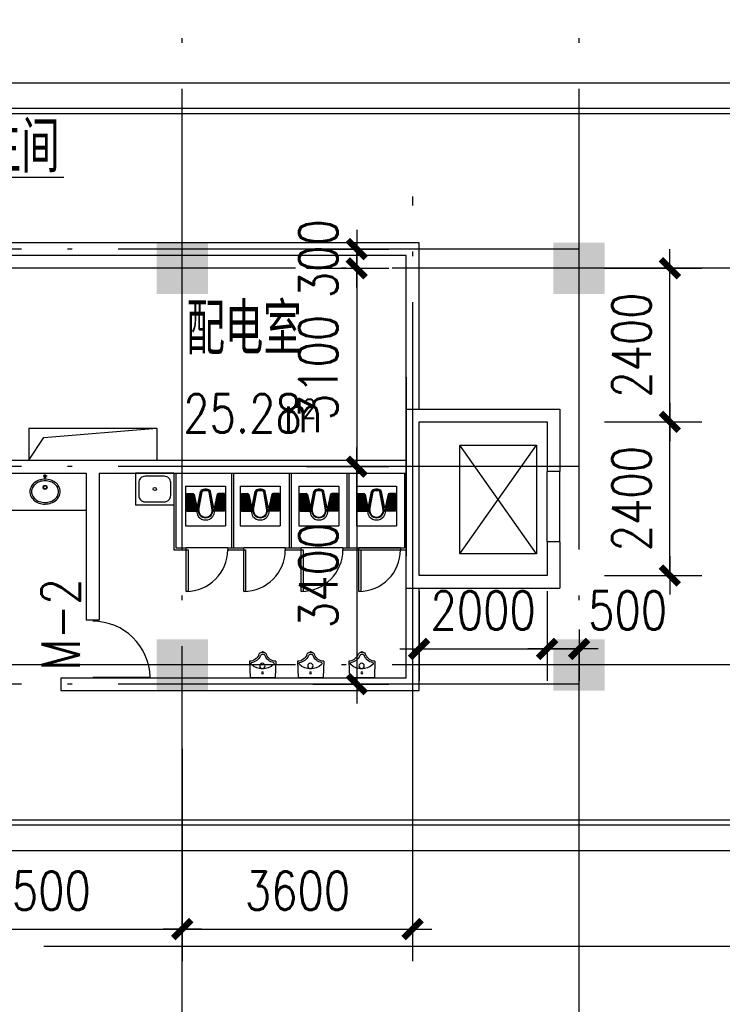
# Model space of a CAD drawing. Extents: x -7270 to 1708418, y -214047 to 255807.
# Tile 5 of 14: x 1524686 to 1535664, y 207739 to 223127. Entities that reach past the tile are written whole.
import ezdxf

# ---------------------------------------------------------------- set-up
doc = ezdxf.new("R2010")
doc.units = 0
doc.header["$LTSCALE"] = 3000
doc.header["$MEASUREMENT"] = 0
doc.linetypes.add('CENTER2', pattern=[28.575, 19.05, -3.175, 3.175, -3.175])
doc.linetypes.add('DOTE', pattern=[2.42, 2, -0.2, 0.02, -0.2])
doc.layers.get('0').update_dxf_attribs({"linetype": 'CONTINUOUS'})
doc.layers.get('DEFPOINTS').update_dxf_attribs({"linetype": 'CONTINUOUS'})
for name, color, linetype in [('5', 6, 'CONTINUOUS'), ('COLUMN', 7, 'CONTINUOUS'), ('DOTE', 12, 'CONTINUOUS'), ('LVTRY', 2, 'CONTINUOUS'), ('PUB_DIM', 3, 'CONTINUOUS'), ('PUB_TEXT', 7, 'CONTINUOUS'), ('SANI', 2, 'CONTINUOUS'), ('SITE', 6, 'CONTINUOUS'), ('WALL', 130, 'CONTINUOUS'), ('WINDOW', 2, 'CONTINUOUS'), ('中线层', 9, 'CENTER2'), ('墙轴线', 1, 'DOTE')]:
    doc.layers.add(name, color=color, linetype=linetype)
doc.styles.add('_HZTXT', font='txt.shx', dxfattribs={"width": 0.8, "bigfont": 'hztxt.shx'})
doc.styles.add('DIM_FONT', font='SIMPLEX.shx', dxfattribs={"width": 0.8})
doc.dimstyles.new('DIMN300', dxfattribs={"dimscale": 3, "dimtxt": 300, "dimasz": 1, "dimexe": 250, "dimexo": 300, "dimgap": 150, "dimtad": 1, "dimdec": 0, "dimzin": 0, "dimdsep": 46, "dimtxsty": 'DIM_FONT', "dimblk": '_DIMX', "dimblk1": '_DIMX', "dimblk2": '_DIMX', "dimcen": 0.09, "dimclrt": 7, "dimadec": 0, "dimazin": 0, "dimtfac": 1, "dimtdec": 0, "dimtix": 1, "dimtmove": 2, "dimatfit": 3, "dimldrblk": '_DIMX', "dimfxl": 1, "dimtolj": 1, "dimtzin": 0, "dimarcsym": 0})

# ---------------------------------------------------------------- blocks, each defined once
blk = doc.blocks.new('_FZH')
blk.add_solid([(-0.5, -0.5), (0.5, -0.5), (-0.5, 0.5), (0.5, 0.5)])
blk = doc.blocks.new('M_E8')
for p, q in [((-204, -257), (-194, -2)), ((-194, -2), (196, -2)), ((206, -257), (196, -2))]:
    blk.add_line(p, q)
at = {"const_width": 1.5}
for points in [[(-196, 0), (196, 0), (206, -257, -4.356259)], [(-194, -2), (-204, -257, 0.758087)]]:
    blk.add_lwpolyline(points, format="xyb", dxfattribs=at)
for points in [[(-2, -142), (6, -142), (12, -146), (19, -148), (25, -152), (29, -158), (34, -166), (37, -174), (39, -183), (37, -191), (35, -200), (29, -208), (25, -214), (17, -219), (12, -223), (4, -224), (-2, -224), (-6, -224), (-11, -223), (-18, -221), (-26, -217), (-32, -213), (-37, -207), (-42, -199), (-44, -190), (-45, -183), (-42, -173), (-40, -164), (-35, -158), (-31, -150), (-26, -148), (-24, -144), (-18, -143), (-14, -143), (-12, -142), (-8, -142), (-6, -141), (-2, -142)], [(-204, -257), (-194, -258), (-194, -258), (-183, -260), (-175, -261), (-165, -264), (-156, -268), (-147, -271), (-138, -275), (-128, -281), (-119, -287), (-109, -295), (-102, -300), (-94, -308), (-86, -316), (-79, -324), (-74, -332), (-68, -340), (-62, -348), (-58, -356), (-54, -366), (-50, -374), (-43, -383), (-36, -389), (-30, -392), (-23, -395), (-17, -398), (-9, -399), (0, -399), (13, -398), (23, -395), (29, -392), (35, -389), (43, -385), (49, -380), (54, -374), (58, -366), (62, -357), (65, -347), (71, -340), (75, -332), (80, -325), (85, -319), (91, -313), (95, -308), (100, -302), (106, -295), (113, -290), (119, -285), (126, -280), (132, -277), (139, -273), (145, -271), (154, -268), (162, -264), (173, -261), (183, -259), (191, -258), (199, -257), (206, -257)]]:
    blk.add_lwpolyline(points, dxfattribs=at)
for centre, radius in [((-3, -184), 41.7), ((-1, -74), 15)]:
    blk.add_circle(centre, radius)
for centre, radius, start, end in [((-2, -389), 250, 46.6458, 133.3542), ((-218, -432), 176, 26.1838, 85.5792), ((-158, -223), 22.7, 134.5857, 206.4573), ((-198, -412), 179, 22.2984, 83.8043), ((201, -407), 174, 100.5676, 157.7034), ((215, -425), 168, 93.3348, 155.3309), ((162, -222), 16.2, 297.1389, 62.8611), ((1, -338), 63.3, 194.7447, 345.2553), ((4, -329), 38.6, 202.7778, 341.3609)]:
    blk.add_arc(centre, radius, start, end)
blk.add_point((1, -402))
at = {"width": 0.8, "flags": 9}
for tag in ['XSIZE', 'YSIZE']:
    blk.add_attdef(tag, (0, 0), '', height=0.5, dxfattribs=at)
blk = doc.blocks.new('*X18')
at = {"color": 0}
for p, q in [((521, 380), (519, 382)), ((530, 380), (521, 390)), ((530, 406), (526, 411)), ((539, 380), (526, 393)), ((539, 406), (527, 418)), ((531, 432), (530, 433)), ((540, 432), (532, 440)), ((548, 406), (535, 419)), ((548, 380), (535, 393)), ((549, 432), (536, 445)), ((556, 380), (543, 393)), ((557, 432), (544, 445)), ((557, 406), (544, 419)), ((565, 380), (552, 393)), ((566, 432), (553, 445)), ((566, 406), (553, 419)), ((574, 380), (561, 393)), ((575, 432), (562, 445)), ((575, 406), (562, 419)), ((583, 406), (570, 419)), ((583, 380), (570, 393)), ((584, 432), (571, 445)), ((592, 406), (579, 419)), ((592, 380), (579, 393)), ((593, 432), (580, 445)), ((601, 406), (588, 419)), ((601, 380), (588, 393)), ((602, 432), (589, 445)), ((609, 380), (596, 393)), ((610, 406), (597, 419)), ((611, 432), (598, 445)), ((618, 380), (605, 393)), ((619, 432), (606, 445)), ((619, 406), (606, 419)), ((627, 380), (614, 393)), ((628, 432), (615, 445)), ((628, 406), (615, 419)), ((636, 380), (623, 393)), ((637, 432), (624, 445)), ((637, 406), (624, 419)), ((645, 406), (632, 419)), ((645, 380), (632, 393)), ((646, 432), (633, 445)), ((654, 406), (641, 419)), ((654, 380), (641, 393)), ((655, 432), (642, 445)), ((663, 406), (650, 419)), ((663, 380), (650, 393)), ((664, 432), (651, 445)), ((671, 380), (658, 393)), ((672, 432), (659, 445)), ((672, 406), (659, 419)), ((680, 380), (667, 393)), ((681, 432), (668, 445)), ((681, 406), (668, 419)), ((686, 383), (676, 393)), ((686, 436), (677, 445)), ((686, 410), (677, 419)), ((686, 419), (685, 419)), ((686, 392), (685, 393)), ((686, 445), (686, 445))]:
    blk.add_line(p, q, dxfattribs=at)
blk = doc.blocks.new('*X17')
at = {"color": 0}
for p, q in [((521, 354), (514, 361)), ((529, 354), (516, 367)), ((538, 354), (525, 367)), ((547, 354), (534, 367)), ((540, 458), (537, 462)), ((549, 458), (539, 469)), ((550, 484), (543, 491)), ((556, 354), (543, 367)), ((558, 458), (545, 471)), ((559, 484), (546, 497)), ((565, 354), (552, 367)), ((567, 484), (554, 497)), ((567, 458), (554, 471)), ((574, 354), (561, 367)), ((576, 484), (563, 497)), ((576, 458), (563, 471)), ((582, 354), (569, 367)), ((585, 484), (572, 497)), ((585, 458), (572, 471)), ((591, 354), (578, 367)), ((593, 458), (580, 471)), ((594, 484), (581, 497)), ((600, 354), (587, 367)), ((602, 458), (589, 471)), ((603, 484), (590, 497)), ((609, 354), (596, 367)), ((611, 458), (598, 471)), ((612, 484), (599, 497)), ((618, 354), (605, 367)), ((620, 484), (607, 497)), ((620, 458), (607, 471)), ((627, 354), (614, 367)), ((629, 484), (616, 497)), ((629, 458), (616, 471)), ((635, 354), (622, 367)), ((638, 484), (625, 497)), ((638, 458), (625, 471)), ((644, 354), (631, 367)), ((646, 458), (633, 471)), ((647, 484), (634, 497)), ((653, 354), (640, 367)), ((655, 458), (642, 471)), ((656, 484), (643, 497)), ((662, 354), (649, 367)), ((664, 458), (651, 471)), ((665, 484), (652, 497)), ((671, 354), (658, 367)), ((673, 484), (660, 497)), ((673, 458), (660, 471)), ((680, 354), (667, 367)), ((682, 484), (669, 497)), ((682, 458), (669, 471)), ((686, 357), (676, 367)), ((686, 489), (678, 497)), ((686, 463), (678, 471)), ((686, 366), (684, 367)), ((511, 328), (508, 332)), ((520, 328), (510, 339)), ((529, 328), (516, 341)), ((538, 328), (525, 341)), ((547, 328), (534, 341)), ((555, 328), (542, 341)), ((564, 328), (551, 341)), ((573, 328), (560, 341)), ((582, 328), (569, 341)), ((591, 328), (578, 341)), ((600, 328), (587, 341)), ((608, 328), (595, 341)), ((617, 328), (604, 341)), ((626, 328), (613, 341)), ((635, 328), (622, 341)), ((644, 328), (631, 341)), ((653, 328), (640, 341)), ((661, 328), (648, 341)), ((670, 328), (657, 341)), ((679, 328), (666, 341)), ((686, 330), (675, 341)), ((686, 339), (684, 341))]:
    blk.add_line(p, q, dxfattribs=at)
blk = doc.blocks.new('*X16')
at = {"color": 0}
for p, q in [((568, 510), (555, 523)), ((577, 510), (564, 523)), ((586, 510), (573, 523)), ((594, 510), (581, 523)), ((603, 510), (590, 523)), ((612, 510), (599, 523)), ((621, 510), (608, 523)), ((630, 510), (617, 523)), ((639, 510), (626, 523)), ((647, 510), (634, 523)), ((656, 510), (643, 523)), ((665, 510), (652, 523)), ((674, 510), (661, 523)), ((683, 510), (670, 523)), ((686, 516), (679, 523)), ((550, 510), (548, 512)), ((559, 510), (550, 520)), ((502, 302), (502, 303)), ((511, 302), (503, 310)), ((520, 302), (507, 315)), ((528, 302), (515, 315)), ((537, 302), (524, 315)), ((546, 302), (533, 315)), ((555, 302), (542, 315)), ((564, 302), (551, 315)), ((573, 302), (560, 315)), ((581, 302), (568, 315)), ((590, 302), (577, 315)), ((599, 302), (586, 315)), ((608, 302), (595, 315)), ((617, 302), (604, 315)), ((626, 302), (613, 315)), ((634, 302), (621, 315)), ((643, 302), (630, 315)), ((652, 302), (639, 315)), ((661, 302), (648, 315)), ((670, 302), (657, 315)), ((679, 302), (666, 315)), ((686, 304), (674, 315)), ((686, 313), (683, 315))]:
    blk.add_line(p, q, dxfattribs=at)
blk = doc.blocks.new('*X15')
at = {"color": 0}
for p, q in [((560, 536), (555, 541)), ((568, 536), (556, 549)), ((577, 536), (564, 549)), ((586, 536), (573, 549)), ((595, 536), (582, 549)), ((604, 536), (591, 549)), ((613, 536), (600, 549)), ((621, 536), (608, 549)), ((630, 536), (617, 549)), ((639, 536), (626, 549)), ((648, 536), (635, 549)), ((657, 536), (644, 549)), ((666, 536), (653, 549)), ((674, 536), (661, 549)), ((683, 536), (670, 549)), ((686, 542), (679, 549)), ((501, 276), (497, 281)), ((510, 276), (498, 288)), ((519, 276), (506, 289)), ((528, 276), (515, 289)), ((537, 276), (524, 289)), ((546, 276), (533, 289)), ((554, 276), (541, 289)), ((563, 276), (550, 289)), ((572, 276), (559, 289)), ((581, 276), (568, 289)), ((590, 276), (577, 289)), ((599, 276), (586, 289)), ((607, 276), (594, 289)), ((616, 276), (603, 289)), ((625, 276), (612, 289)), ((634, 276), (621, 289)), ((643, 276), (630, 289)), ((652, 276), (639, 289)), ((660, 276), (647, 289)), ((669, 276), (656, 289)), ((678, 276), (665, 289)), ((686, 277), (674, 289)), ((686, 286), (683, 289))]:
    blk.add_line(p, q, dxfattribs=at)
blk = doc.blocks.new('*X14')
at = {"color": 0}
for p, q in [((33, 276), (21, 288)), ((24, 276), (21, 279)), ((42, 276), (29, 289)), ((51, 276), (38, 289)), ((59, 276), (46, 289)), ((68, 276), (55, 289)), ((77, 276), (64, 289)), ((86, 276), (73, 289)), ((95, 276), (82, 289)), ((104, 276), (91, 289)), ((112, 276), (99, 289)), ((121, 276), (108, 289)), ((130, 276), (117, 289)), ((139, 276), (126, 289)), ((148, 276), (135, 289)), ((157, 276), (144, 289)), ((165, 276), (152, 289)), ((174, 276), (161, 289)), ((183, 276), (170, 289)), ((192, 276), (179, 289)), ((201, 276), (188, 289)), ((210, 276), (197, 289)), ((210, 285), (206, 289))]:
    blk.add_line(p, q, dxfattribs=at)
blk = doc.blocks.new('*X13')
at = {"color": 0}
for p, q in [((33, 302), (21, 315)), ((25, 302), (21, 306)), ((42, 302), (29, 315)), ((51, 302), (38, 315)), ((60, 302), (47, 315)), ((69, 302), (56, 315)), ((78, 302), (65, 315)), ((86, 302), (73, 315)), ((95, 302), (82, 315)), ((104, 302), (91, 315)), ((113, 302), (100, 315)), ((122, 302), (109, 315)), ((131, 302), (118, 315)), ((139, 302), (126, 315)), ((148, 302), (135, 315)), ((157, 302), (144, 315)), ((166, 302), (153, 315)), ((175, 302), (162, 315)), ((184, 302), (171, 315)), ((193, 302), (180, 315)), ((201, 302), (188, 315)), ((204, 308), (197, 315))]:
    blk.add_line(p, q, dxfattribs=at)
blk = doc.blocks.new('*X12')
at = {"color": 0}
for p, q in [((34, 328), (21, 341)), ((25, 328), (21, 332)), ((43, 328), (30, 341)), ((52, 328), (39, 341)), ((60, 328), (47, 341)), ((69, 328), (56, 341)), ((78, 328), (65, 341)), ((87, 328), (74, 341)), ((96, 328), (83, 341)), ((105, 328), (92, 341)), ((113, 328), (100, 341)), ((122, 328), (109, 341)), ((131, 328), (118, 341)), ((140, 328), (127, 341)), ((149, 328), (136, 341)), ((158, 328), (145, 341)), ((167, 328), (154, 341)), ((175, 328), (162, 341)), ((184, 328), (171, 341)), ((193, 328), (180, 341)), ((199, 331), (189, 341))]:
    blk.add_line(p, q, dxfattribs=at)
blk = doc.blocks.new('*X11')
at = {"color": 0}
for p, q in [((34, 354), (21, 367)), ((26, 354), (21, 359)), ((43, 354), (30, 367)), ((52, 354), (39, 367)), ((61, 354), (48, 367)), ((70, 354), (57, 367)), ((79, 354), (66, 367)), ((87, 354), (74, 367)), ((96, 354), (83, 367)), ((105, 354), (92, 367)), ((114, 354), (101, 367)), ((123, 354), (110, 367)), ((132, 354), (119, 367)), ((141, 354), (128, 367)), ((149, 354), (136, 367)), ((158, 354), (145, 367)), ((167, 354), (154, 367)), ((176, 354), (163, 367)), ((185, 354), (172, 367)), ((194, 354), (181, 367)), ((192, 365), (189, 367))]:
    blk.add_line(p, q, dxfattribs=at)
blk = doc.blocks.new('*X10')
at = {"color": 0}
for p, q in [((26, 380), (21, 385)), ((35, 380), (22, 393)), ((44, 380), (31, 393)), ((53, 380), (40, 393)), ((61, 380), (48, 393)), ((70, 380), (57, 393)), ((79, 380), (66, 393)), ((88, 380), (75, 393)), ((97, 380), (84, 393)), ((106, 380), (93, 393)), ((115, 380), (102, 393)), ((123, 380), (110, 393)), ((132, 380), (119, 393)), ((141, 380), (128, 393)), ((150, 380), (137, 393)), ((159, 380), (146, 393)), ((168, 380), (155, 393)), ((176, 380), (163, 393)), ((185, 380), (172, 393)), ((187, 388), (181, 393))]:
    blk.add_line(p, q, dxfattribs=at)
blk = doc.blocks.new('*X9')
at = {"color": 0}
for p, q in [((27, 406), (21, 412)), ((35, 406), (22, 419)), ((44, 406), (31, 419)), ((53, 406), (40, 419)), ((62, 406), (49, 419)), ((71, 406), (58, 419)), ((80, 406), (67, 419)), ((89, 406), (76, 419)), ((97, 406), (84, 419)), ((106, 406), (93, 419)), ((115, 406), (102, 419)), ((124, 406), (111, 419)), ((133, 406), (120, 419)), ((142, 406), (129, 419)), ((150, 406), (137, 419)), ((159, 406), (146, 419)), ((168, 406), (155, 419)), ((177, 406), (164, 419)), ((182, 410), (173, 419))]:
    blk.add_line(p, q, dxfattribs=at)
blk = doc.blocks.new('*X8')
at = {"color": 0}
for p, q in [((27, 432), (21, 439)), ((36, 432), (23, 445)), ((45, 432), (32, 445)), ((54, 432), (41, 445)), ((63, 432), (50, 445)), ((71, 432), (58, 445)), ((80, 432), (67, 445)), ((89, 432), (76, 445)), ((98, 432), (85, 445)), ((107, 432), (94, 445)), ((116, 432), (103, 445)), ((124, 432), (111, 445)), ((133, 432), (120, 445)), ((142, 432), (129, 445)), ((151, 432), (138, 445)), ((160, 432), (147, 445)), ((169, 432), (156, 445)), ((177, 433), (164, 445)), ((174, 445), (173, 445))]:
    blk.add_line(p, q, dxfattribs=at)
blk = doc.blocks.new('*X7')
at = {"color": 0}
for p, q in [((28, 458), (21, 465)), ((37, 458), (24, 471)), ((45, 458), (32, 471)), ((54, 458), (41, 471)), ((63, 458), (50, 471)), ((72, 458), (59, 471)), ((81, 458), (68, 471)), ((90, 458), (77, 471)), ((98, 458), (85, 471)), ((107, 458), (94, 471)), ((116, 458), (103, 471)), ((125, 458), (112, 471)), ((134, 458), (121, 471)), ((143, 458), (130, 471)), ((151, 458), (138, 471)), ((160, 458), (147, 471)), ((169, 458), (156, 471)), ((169, 467), (165, 471))]:
    blk.add_line(p, q, dxfattribs=at)
blk = doc.blocks.new('*X6')
at = {"color": 0}
for p, q in [((28, 484), (21, 492)), ((37, 484), (24, 497)), ((46, 484), (33, 497)), ((55, 484), (42, 497)), ((64, 484), (51, 497)), ((72, 484), (59, 497)), ((81, 484), (68, 497)), ((90, 484), (77, 497)), ((99, 484), (86, 497)), ((108, 484), (95, 497)), ((117, 484), (104, 497)), ((125, 484), (112, 497)), ((134, 484), (121, 497)), ((143, 484), (130, 497)), ((152, 484), (139, 497)), ((161, 484), (148, 497)), ((164, 490), (157, 497))]:
    blk.add_line(p, q, dxfattribs=at)
blk = doc.blocks.new('*X5')
at = {"color": 0}
for p, q in [((38, 510), (25, 523)), ((46, 510), (33, 523)), ((55, 510), (42, 523)), ((64, 510), (51, 523)), ((73, 510), (60, 523)), ((82, 510), (69, 523)), ((91, 510), (78, 523)), ((99, 510), (86, 523)), ((108, 510), (95, 523)), ((117, 510), (104, 523)), ((126, 510), (113, 523)), ((135, 510), (122, 523)), ((144, 510), (131, 523)), ((152, 510), (139, 523)), ((159, 513), (148, 523)), ((29, 510), (21, 518))]:
    blk.add_line(p, q, dxfattribs=at)
blk = doc.blocks.new('*X4')
at = {"color": 0}
for p, q in [((29, 536), (21, 545)), ((38, 536), (25, 549)), ((47, 536), (34, 549)), ((56, 536), (43, 549)), ((65, 536), (52, 549)), ((73, 536), (60, 549)), ((82, 536), (69, 549)), ((91, 536), (78, 549)), ((100, 536), (87, 549)), ((109, 536), (96, 549)), ((118, 536), (105, 549)), ((126, 536), (113, 549)), ((135, 536), (122, 549)), ((144, 536), (131, 549)), ((153, 536), (140, 549)), ((151, 547), (149, 549))]:
    blk.add_line(p, q, dxfattribs=at)
blk = doc.blocks.new('SQ-PAN')
at = {"layer": 'SANI'}
for p, q in [((0, 624), (0, 0)), ((620, 624), (0, 624)), ((620, 624), (620, 0)), ((504, 606), (230, 606)), ((230, 606), (230, 435)), ((486, 492), (230, 435)), ((244, 606), (244, 438)), ((256, 606), (256, 440)), ((267, 606), (267, 443)), ((279, 606), (279, 445)), ((290, 606), (290, 448)), ((302, 606), (302, 450)), ((313, 606), (313, 453)), ((325, 606), (325, 456)), ((336, 606), (336, 458)), ((348, 606), (348, 461)), ((359, 606), (359, 463)), ((371, 606), (371, 466)), ((382, 606), (382, 468)), ((394, 606), (394, 471)), ((405, 606), (405, 474)), ((417, 606), (417, 476)), ((428, 606), (428, 479)), ((440, 606), (440, 481)), ((451, 606), (451, 484)), ((463, 606), (463, 486)), ((474, 606), (474, 489)), ((486, 606), (486, 491)), ((504, 606), (504, 514)), ((248, 417), (308, 406)), ((250, 427), (531, 375)), ((274, 443), (534, 391)), ((308, 406), (529, 365)), ((230, 18), (230, 189)), ((486, 132), (230, 189)), ((244, 18), (244, 186)), ((248, 207), (308, 218)), ((250, 197), (531, 249)), ((256, 18), (256, 184)), ((267, 18), (267, 181)), ((274, 181), (534, 233)), ((279, 18), (279, 179)), ((290, 18), (290, 176)), ((302, 18), (302, 173)), ((308, 218), (529, 258)), ((313, 18), (313, 171)), ((325, 18), (325, 168)), ((336, 18), (336, 166)), ((348, 18), (348, 163)), ((359, 18), (359, 161)), ((371, 18), (371, 158)), ((382, 18), (382, 156)), ((620, 0), (0, 0)), ((504, 18), (230, 18)), ((394, 18), (394, 153)), ((405, 18), (405, 150)), ((417, 18), (417, 148)), ((428, 18), (428, 145)), ((440, 18), (440, 143)), ((451, 18), (451, 140)), ((463, 18), (463, 138)), ((474, 18), (474, 135)), ((486, 18), (486, 132)), ((504, 18), (504, 110))]:
    blk.add_line(p, q, dxfattribs=at)
for centre, radius, start, end in [((481, 514), 23, 282.5484, 0), ((239, 312), 148, 129.8593, 180.303), ((239, 312), 148, 180.303, 230.1407), ((239, 312), 115, 84.7036, 180.3892), ((239, 312), 115, 180.3892, 275.2964), ((239, 312), 105, 84.9338, 180.4252), ((239, 312), 105, 180.4252, 275.0662), ((224, 315), 136, 87.3152, 125.7559), ((527, 353), 12.4, 16.7329, 79.615), ((527, 353), 22.1, 16.7329, 79.615), ((527, 353), 38.1, 16.7329, 79.615), ((389, 312), 156, 0, 16.7329), ((389, 312), 156, 343.2671, 0), ((389, 312), 165, 0, 16.7329), ((389, 312), 165, 343.2671, 0), ((389, 312), 181, 0, 16.7329), ((389, 312), 181, 343.2671, 0), ((224, 309), 136, 234.2441, 272.6848), ((527, 271), 12.4, 280.385, 343.2671), ((527, 271), 22.1, 280.385, 343.2671), ((527, 271), 38.1, 280.385, 343.2671), ((481, 110), 23, 0, 77.4516)]:
    blk.add_arc(centre, radius, start, end, dxfattribs=at)
at = {"layer": 'SANI', "color": 8, "xscale": 0.885, "yscale": 0.885, "zscale": 0.885, "rotation": 270}
for name in ['*X14', '*X13', '*X12', '*X11', '*X10', '*X9', '*X8', '*X7', '*X6', '*X5', '*X4', '*X15', '*X16', '*X17', '*X18']:
    blk.add_blockref(name, (0, 625), dxfattribs=at)
blk = doc.blocks.new('M_A2ZXL')
blk.add_line((-0.472, 0), (-0.472, -1))
blk.add_arc((-0.5, 0), 1, 271.6231, 0)
blk = doc.blocks.new('_DIMX')
blk.add_line((-150, 0), (150, 0))
at = {"const_width": 50}
blk.add_lwpolyline([(-70, -70), (70, 70)], dxfattribs=at)
blk = doc.blocks.new('*D77')
at = {"color": 0, "linetype": 'ByBlock', "transparency": 16777216}
for p, q in [((1525118, 73201), (1525118, 69884)), ((1529618, 73201), (1529618, 69884)), ((1525120, 70384), (1529616, 70384))]:
    blk.add_line(p, q, dxfattribs=at)
at = {"layer": 'DEFPOINTS', "color": 0, "linetype": 'ByBlock', "transparency": 16777216}
for p in [(1525118, 73801), (1529618, 73801), (1529618, 70384)]:
    blk.add_point(p, dxfattribs=at)
at = {"color": 0, "linetype": 'ByBlock', "transparency": 16777216, "xscale": 2, "yscale": 2, "zscale": 2, "rotation": 180}
blk.add_blockref('_DIMX', (1525118, 70384), dxfattribs=at)
at = {"color": 0, "linetype": 'ByBlock', "transparency": 16777216, "xscale": 2, "yscale": 2, "zscale": 2}
blk.add_blockref('_DIMX', (1529618, 70384), dxfattribs=at)
at = {"color": 7, "linetype": 'ByBlock', "transparency": 16777216, "insert": (1527368, 70984), "char_height": 600, "attachment_point": 5, "style": 'DIM_FONT'}
blk.add_mtext('\\A1;4500', dxfattribs=at)
blk = doc.blocks.new('*D78')
at = {"color": 0, "linetype": 'ByBlock', "transparency": 16777216}
for p, q in [((1533218, 73201), (1533218, 69884)), ((1529618, 72601), (1529618, 69884)), ((1529620, 70384), (1533216, 70384))]:
    blk.add_line(p, q, dxfattribs=at)
at = {"layer": 'DEFPOINTS', "color": 0, "linetype": 'ByBlock', "transparency": 16777216}
for p in [(1533218, 73801), (1529618, 73201), (1533218, 70384)]:
    blk.add_point(p, dxfattribs=at)
at = {"color": 0, "linetype": 'ByBlock', "transparency": 16777216, "xscale": 2, "yscale": 2, "zscale": 2, "rotation": 180}
blk.add_blockref('_DIMX', (1529618, 70384), dxfattribs=at)
at = {"color": 0, "linetype": 'ByBlock', "transparency": 16777216, "xscale": 2, "yscale": 2, "zscale": 2}
blk.add_blockref('_DIMX', (1533218, 70384), dxfattribs=at)
at = {"color": 7, "linetype": 'ByBlock', "transparency": 16777216, "insert": (1531418, 70984), "char_height": 600, "attachment_point": 5, "style": 'DIM_FONT'}
blk.add_mtext('\\A1;3600', dxfattribs=at)
blk = doc.blocks.new('*D107')
at = {"color": 0, "linetype": 'ByBlock', "transparency": 16777216}
for p, q in [((1533826, 212642), (1533826, 211241)), ((1535826, 212642), (1535826, 211241)), ((1533824, 211741), (1533822, 211741)), ((1533826, 211741), (1535826, 211741)), ((1535828, 211741), (1535830, 211741))]:
    blk.add_line(p, q, dxfattribs=at)
at = {"layer": 'DEFPOINTS', "color": 0, "linetype": 'ByBlock', "transparency": 16777216}
for p in [(1533826, 213242), (1535826, 213242), (1535826, 211741)]:
    blk.add_point(p, dxfattribs=at)
at = {"color": 0, "linetype": 'ByBlock', "transparency": 16777216, "xscale": 2, "yscale": 2, "zscale": 2}
blk.add_blockref('_DIMX', (1533826, 211741), dxfattribs=at)
at = {"color": 0, "linetype": 'ByBlock', "transparency": 16777216, "xscale": 2, "yscale": 2, "zscale": 2, "rotation": 180}
blk.add_blockref('_DIMX', (1535826, 211741), dxfattribs=at)
at = {"color": 7, "linetype": 'ByBlock', "transparency": 16777216, "insert": (1534826, 212341), "char_height": 600, "attachment_point": 5, "style": 'DIM_FONT'}
blk.add_mtext('\\A1;2000', dxfattribs=at)
blk = doc.blocks.new('*D108')
at = {"color": 0, "linetype": 'ByBlock', "transparency": 16777216}
for p, q in [((1536626, 217542), (1538147, 217542)), ((1537647, 215144), (1537647, 217540)), ((1536626, 215142), (1538147, 215142))]:
    blk.add_line(p, q, dxfattribs=at)
at = {"layer": 'DEFPOINTS', "color": 0, "linetype": 'ByBlock', "transparency": 16777216}
for p in [(1536026, 217542), (1537647, 217542), (1536026, 215142)]:
    blk.add_point(p, dxfattribs=at)
at = {"color": 0, "linetype": 'ByBlock', "transparency": 16777216, "xscale": 2, "yscale": 2, "zscale": 2}
for p, rotation in [((1537647, 217542), 90), ((1537647, 215142), 270)]:
    blk.add_blockref('_DIMX', p, dxfattribs=dict(at, rotation=rotation))
at = {"color": 7, "linetype": 'ByBlock', "transparency": 16777216, "insert": (1537047, 216342), "char_height": 600, "attachment_point": 5, "rotation": 90, "style": 'DIM_FONT'}
blk.add_mtext('\\A1;2400', dxfattribs=at)
blk = doc.blocks.new('*D109')
at = {"color": 0, "linetype": 'ByBlock', "transparency": 16777216}
for p, q in [((1531426, 219542), (1532713, 219542)), ((1532213, 219544), (1532213, 219546)), ((1532213, 219542), (1532213, 219242)), ((1531426, 219242), (1532713, 219242)), ((1532213, 219240), (1532213, 219238))]:
    blk.add_line(p, q, dxfattribs=at)
at = {"layer": 'DEFPOINTS', "color": 0, "linetype": 'ByBlock', "transparency": 16777216}
for p in [(1530826, 219542), (1530826, 219242), (1532213, 219242)]:
    blk.add_point(p, dxfattribs=at)
at = {"color": 0, "linetype": 'ByBlock', "transparency": 16777216, "xscale": 2, "yscale": 2, "zscale": 2}
for p, rotation in [((1532213, 219542), 270), ((1532213, 219242), 90)]:
    blk.add_blockref('_DIMX', p, dxfattribs=dict(at, rotation=rotation))
at = {"color": 7, "linetype": 'ByBlock', "transparency": 16777216, "insert": (1531613, 219392), "char_height": 600, "attachment_point": 5, "rotation": 90, "style": 'DIM_FONT'}
blk.add_mtext('\\A1;300', dxfattribs=at)
blk = doc.blocks.new('*D110')
at = {"color": 0, "linetype": 'ByBlock', "transparency": 16777216}
for p, q in [((1531426, 219242), (1532713, 219242)), ((1532213, 219240), (1532213, 216144)), ((1531426, 216142), (1532713, 216142))]:
    blk.add_line(p, q, dxfattribs=at)
at = {"layer": 'DEFPOINTS', "color": 0, "linetype": 'ByBlock', "transparency": 16777216}
for p in [(1530826, 219242), (1530826, 216142), (1532213, 216142)]:
    blk.add_point(p, dxfattribs=at)
at = {"color": 0, "linetype": 'ByBlock', "transparency": 16777216, "xscale": 2, "yscale": 2, "zscale": 2}
for p, rotation in [((1532213, 219242), 90), ((1532213, 216142), 270)]:
    blk.add_blockref('_DIMX', p, dxfattribs=dict(at, rotation=rotation))
at = {"color": 7, "linetype": 'ByBlock', "transparency": 16777216, "insert": (1531613, 217692), "char_height": 600, "attachment_point": 5, "rotation": 90, "style": 'DIM_FONT'}
blk.add_mtext('\\A1;3100', dxfattribs=at)
blk = doc.blocks.new('*D111')
at = {"color": 0, "linetype": 'ByBlock', "transparency": 16777216}
for p, q in [((1531526, 216142), (1532713, 216142)), ((1532213, 216140), (1532213, 212744)), ((1531526, 212742), (1532713, 212742))]:
    blk.add_line(p, q, dxfattribs=at)
at = {"layer": 'DEFPOINTS', "color": 0, "linetype": 'ByBlock', "transparency": 16777216}
for p in [(1530926, 216142), (1530926, 212742), (1532213, 212742)]:
    blk.add_point(p, dxfattribs=at)
at = {"color": 0, "linetype": 'ByBlock', "transparency": 16777216, "xscale": 2, "yscale": 2, "zscale": 2}
for p, rotation in [((1532213, 216142), 90), ((1532213, 212742), 270)]:
    blk.add_blockref('_DIMX', p, dxfattribs=dict(at, rotation=rotation))
at = {"color": 7, "linetype": 'ByBlock', "transparency": 16777216, "insert": (1531613, 214442), "char_height": 600, "attachment_point": 5, "rotation": 90, "style": 'DIM_FONT'}
blk.add_mtext('\\A1;3400', dxfattribs=at)
blk = doc.blocks.new('*D121')
at = {"color": 0, "linetype": 'ByBlock', "transparency": 16777216}
for p, q in [((1533824, 219242), (1535345, 219242)), ((1534845, 216844), (1534845, 219240)), ((1533824, 216842), (1535345, 216842))]:
    blk.add_line(p, q, dxfattribs=at)
at = {"layer": 'DEFPOINTS', "color": 0, "linetype": 'ByBlock', "transparency": 16777216}
for p in [(1533224, 219242), (1534845, 219242), (1533224, 216842)]:
    blk.add_point(p, dxfattribs=at)
at = {"color": 0, "linetype": 'ByBlock', "transparency": 16777216, "xscale": 2, "yscale": 2, "zscale": 2}
for p, rotation in [((1534845, 219242), 90), ((1534845, 216842), 270)]:
    blk.add_blockref('_DIMX', p, dxfattribs=dict(at, rotation=rotation))
at = {"color": 7, "linetype": 'ByBlock', "transparency": 16777216, "insert": (1534245, 218042), "char_height": 600, "attachment_point": 5, "rotation": 90, "style": 'DIM_FONT'}
blk.add_mtext('\\A1;2400', dxfattribs=at)
blk = doc.blocks.new('*D122')
at = {"color": 0, "linetype": 'ByBlock', "transparency": 16777216}
for p, q in [((1532926, 213873), (1532926, 213072)), ((1533426, 213873), (1533426, 213072)), ((1532924, 213572), (1532922, 213572)), ((1532926, 213572), (1533426, 213572)), ((1532926, 213572), (1533426, 213572)), ((1533428, 213572), (1533430, 213572))]:
    blk.add_line(p, q, dxfattribs=at)
at = {"layer": 'DEFPOINTS', "color": 0, "linetype": 'ByBlock', "transparency": 16777216}
for p in [(1532926, 214473), (1533426, 214473), (1533426, 213572)]:
    blk.add_point(p, dxfattribs=at)
at = {"color": 0, "linetype": 'ByBlock', "transparency": 16777216, "xscale": 2, "yscale": 2, "zscale": 2}
blk.add_blockref('_DIMX', (1532926, 213572), dxfattribs=at)
at = {"color": 0, "linetype": 'ByBlock', "transparency": 16777216, "xscale": 2, "yscale": 2, "zscale": 2, "rotation": 180}
blk.add_blockref('_DIMX', (1533426, 213572), dxfattribs=at)
at = {"color": 7, "linetype": 'ByBlock', "transparency": 16777216, "insert": (1534184, 214172), "char_height": 600, "attachment_point": 5, "style": 'DIM_FONT'}
blk.add_mtext('\\A1;500', dxfattribs=at)
blk = doc.blocks.new('W-DL')
at = {"layer": '5'}
for p, q in [((-75, 0), (75, 0)), ((0, 75), (0, -75))]:
    blk.add_line(p, q, dxfattribs=at)
blk.add_circle((0, 0), 50, dxfattribs=at)
blk = doc.blocks.new('B3')
at = {"layer": 'SITE', "linetype": 'Continuous'}
for points in [[(243, -186, 0.127467), (223, -107, 0.114292), (165, -42, 0.097231), (79, -1, 0.08745), (-19, 7, 0.08745), (-113, -18, 0.09723), (-186, -72, 0.114293), (-226, -146, 0.127467), (-226, -227, 0.122478), (-186, -301, 0.10527), (-113, -355, 0.09116), (-19, -380, 0.086209), (79, -371, 0.09116), (165, -331, 0.10527), (223, -265, 0.122478), (243, -186, 0.127467)], [(217, -186, 0.130822), (199, -118, 0.11531), (147, -61, 0.095977), (71, -26, 0.085265), (-16, -18, 0.085265), (-100, -40, 0.095978), (-165, -87, 0.11531), (-201, -151, 0.130822), (-201, -221, 0.124887), (-165, -286, 0.104983), (-100, -333, 0.089297), (-16, -354, 0.083924), (71, -347, 0.089297), (147, -312, 0.104984), (199, -255, 0.124886), (217, -186, 0.130822)]]:
    blk.add_lwpolyline(points, format="xyb", close=True, dxfattribs=at)
for radius in [32, 23.5]:
    blk.add_circle((6, -120), radius, dxfattribs=at)

msp = doc.modelspace()

# ---------------------------------------------------------------- linework, layer by layer
for p, q in [((1521983.6, 220665.3), (1525374.3, 220665.3)), ((1524826, 216742.5), (1524826, 216242.5)), ((1524826, 216742.5), (1526826, 216742.5)), ((1525061.9, 216597.6), (1526826, 216742.5)), ((1526826, 216742.5), (1526826, 216242.5)), ((1524826, 216242.5), (1525061.9, 216597.6))]:
    msp.add_line(p, q)
at = {"layer": '5'}
for p, q in [((1527096, 216042.5), (1526496, 216042.5)), ((1526496, 216042.5), (1526496, 215542.5)), ((1527096, 216042.5), (1527096, 215542.5)), ((1527096, 216042.5), (1527096, 214842.5)), ((1527126, 216042.5), (1527126, 214872.5)), ((1527996, 216042.5), (1527996, 214872.5)), ((1528026, 216042.5), (1528026, 214872.5)), ((1528896, 216042.5), (1528896, 214872.5)), ((1528926, 216042.5), (1528926, 214872.5)), ((1529796, 216042.5), (1529796, 214872.5)), ((1529826, 216042.5), (1529826, 214872.5)), ((1530696, 216042.5), (1530696, 214872.5)), ((1530726, 216042.5), (1530726, 214842.5)), ((1522826, 215462.5), (1525726, 215462.5)), ((1527096, 215542.5), (1526496, 215542.5)), ((1527096, 214842.5), (1527286, 214842.5)), ((1527126, 214872.5), (1527286, 214872.5)), ((1527286, 214842.5), (1527286, 214872.5)), ((1527936, 214872.5), (1527286, 214872.5)), ((1527936, 214872.5), (1528186, 214872.5)), ((1527936, 214872.5), (1527936, 214842.5)), ((1527936, 214842.5), (1528186, 214842.5)), ((1528836, 214872.5), (1528186, 214872.5)), ((1528186, 214842.5), (1528186, 214872.5)), ((1528836, 214872.5), (1528911, 214872.5)), ((1528836, 214872.5), (1528836, 214842.5)), ((1528836, 214872.5), (1528836, 214842.5)), ((1528836, 214872.5), (1529086, 214872.5)), ((1528836, 214842.5), (1528911, 214842.5)), ((1528836, 214842.5), (1529086, 214842.5)), ((1529086, 214842.5), (1529086, 214872.5)), ((1529736, 214872.5), (1529086, 214872.5)), ((1529736, 214872.5), (1529736, 214842.5)), ((1529736, 214872.5), (1529736, 214842.5)), ((1529736, 214872.5), (1530696, 214872.5)), ((1529736, 214872.5), (1530696, 214872.5)), ((1529736, 214872.5), (1529736, 214842.5)), ((1529736, 214872.5), (1529736, 214842.5)), ((1529736, 214842.5), (1530726, 214842.5)), ((1529736, 214842.5), (1530726, 214842.5)), ((1530636, 214872.5), (1529986, 214872.5)), ((1529986, 214842.5), (1529986, 214872.5)), ((1530636, 214872.5), (1530636, 214842.5)), ((1530636, 214872.5), (1530636, 214842.5)), ((1530636, 214872.5), (1530636, 214842.5)), ((1530636, 214872.5), (1530636, 214842.5))]:
    msp.add_line(p, q, dxfattribs=at)
msp.add_lwpolyline([(1527046, 215892.5, 0.4142136), (1526946, 215992.5), (1526646, 215992.5, 0.4142136), (1526546, 215892.5), (1526546, 215692.5, 0.4142136), (1526646, 215592.5), (1526946, 215592.5, 0.4142136), (1527046, 215692.5)], format="xyb", close=True, dxfattribs=at)
for points in [[(1527316, 214842.5), (1527316, 214192.5), (1527286, 214192.5), (1527286, 214842.5)], [(1528216, 214842.5), (1528216, 214192.5), (1528186, 214192.5), (1528186, 214842.5)], [(1529116, 214842.5), (1529116, 214192.5), (1529086, 214192.5), (1529086, 214842.5)], [(1530016, 214842.5), (1530016, 214192.5), (1529986, 214192.5), (1529986, 214842.5)]]:
    msp.add_lwpolyline(points, close=True, dxfattribs=at)
msp.add_circle((1526796, 215792.5), 25, dxfattribs=at)
for centre in [(1527286, 214842.5), (1528186, 214842.5), (1529086, 214842.5), (1529986, 214842.5)]:
    msp.add_arc(centre, 650, 270, 0, dxfattribs=at)
at = {"layer": 'DOTE', "linetype": 'DOTE', "ltscale": 1.2}
for p, q in [((1527226, 197424.2), (1527226, 227917.7)), ((1533426, 197424.2), (1533426, 227917.7)), ((1694522.9, 219242.5), (1510316.8, 219242.5)), ((1694522.9, 213042.5), (1510387.2, 213042.5))]:
    msp.add_line(p, q, dxfattribs=at)
at = {"layer": 'LVTRY'}
for p, q in [((1521426, 222142.5), (1641426, 222142.5)), ((1521426, 221742.5), (1641426, 221742.5)), ((1521426, 221662.5), (1641426, 221662.5)), ((1531562.5, 214779), (1532762.5, 216479)), ((1532762.5, 214779), (1531562.5, 216479)), ((1532926, 214967.1), (1532926, 216067.1)), ((1521426, 210622.5), (1641326, 210622.5)), ((1521426, 210542.5), (1641326, 210542.5)), ((1521426, 210142.5), (1641326, 210142.5))]:
    msp.add_line(p, q, dxfattribs=at)
at = {"layer": 'LVTRY', "ltscale": 2000}
msp.add_line((1533126, 214967.1), (1533126, 216067.1), dxfattribs=at)
at = {"layer": 'LVTRY'}
msp.add_lwpolyline([(1532762.5, 216479), (1532762.5, 214779), (1531562.5, 214779), (1531562.5, 216479)], close=True, dxfattribs=at)
at = {"layer": 'WALL'}
for p, q in [((1530926, 219642.5), (1524240.3, 219642.5)), ((1530686.1, 219642.5), (1530686.1, 219642.5)), ((1530926, 217042), (1530926, 219642.5)), ((1530726, 219442.5), (1524240.3, 219442.5)), ((1530726, 212842.5), (1530726, 219442.5)), ((1530726, 217542), (1530726, 214742.5)), ((1530726, 217042), (1533126, 217042)), ((1533126, 217042), (1533126, 216067.1)), ((1530926, 216842), (1532926.1, 216842)), ((1530926, 214442.5), (1530926, 216842)), ((1532926.1, 216842), (1532926.1, 216067.1)), ((1522826, 216242.5), (1530726, 216242.5)), ((1533126, 216067.1), (1532926, 216067.1)), ((1522826, 216042.5), (1525726, 216042.5)), ((1525726, 216042.5), (1525726, 213742.5)), ((1525926, 216042.5), (1525926, 213742.5)), ((1525926, 216042.5), (1530726, 216042.5)), ((1533126, 214967.1), (1532926, 214967.1)), ((1532926.1, 214967.1), (1532926.1, 214442.5)), ((1533126, 214967.1), (1533126, 214242.5)), ((1532926.1, 214442.5), (1530926, 214442.5)), ((1530726, 214242.5), (1533126, 214242.5)), ((1530926, 212642.5), (1530926, 214242.5)), ((1525926, 213742.5), (1525726, 213742.5)), ((1525326, 212842.5), (1530726, 212842.5)), ((1525326, 212842.5), (1525326, 212642.5)), ((1525326, 212642.5), (1530926, 212642.5))]:
    msp.add_line(p, q, dxfattribs=at)
at = {"layer": '中线层', "linetype": 'CENTER2', "ltscale": 0.2}
msp.add_line((1690799.8, 208642.5), (1510635.8, 208642.5), dxfattribs=at)
at = {"layer": '墙轴线', "linetype": 'DOTE', "ltscale": 1.2}
for p, q in [((1530826, 211513.9), (1530826, 220363.5)), ((1533426, 219542.5), (1518626, 219542.5)), ((1533426, 216142.5), (1518626, 216142.5)), ((1533426, 212742.5), (1518626, 212742.5))]:
    msp.add_line(p, q, dxfattribs=at)

# ---------------------------------------------------------------- block references
at = {"layer": 'COLUMN', "xscale": 800, "yscale": 800, "zscale": 800}
for p in [(1527226, 219242), (1533426, 219242.5), (1527226, 213042), (1533426, 213042.5)]:
    msp.add_blockref('_FZH', p, dxfattribs=at)
at = {"layer": 'SANI'}
for name, p, rotation in [('B3', (1525076.3, 215938.1), 359.9999999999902), ('SQ-PAN', (1527902.4, 215218.6), 90.00000000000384), ('SQ-PAN', (1528756.4, 215218.6), 90.00000000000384), ('SQ-PAN', (1529673.4, 215218.6), 90.00000000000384), ('SQ-PAN', (1530573.4, 215218.6), 90.00000000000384)]:
    msp.add_blockref(name, p, dxfattribs=dict(at, rotation=rotation))
at = {"layer": 'SANI', "xscale": -0.4, "yscale": 0.4, "zscale": 0.4, "rotation": 269.9999999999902}
msp.add_blockref('W-DL', (1525082.2, 215991.8), dxfattribs=at)
at = {"layer": 'SANI', "xscale": -1, "rotation": 180}
for p in [(1528481.4, 212843.7), (1529231.4, 212843.7), (1530031.4, 212843.7)]:
    msp.add_blockref('M_E8', p, dxfattribs=at)
at = {"layer": 'WINDOW', "xscale": 900, "yscale": 900, "zscale": 900, "rotation": 90}
msp.add_blockref('M_A2ZXL', (1525826, 213275.2), dxfattribs=at)

# ---------------------------------------------------------------- texts
at = {"layer": 'PUB_TEXT', "style": '_HZTXT'}
for s, height, width, p in [('残疾人卫生间', 800, 0.75, (1521708.5, 220738.7)), ('配电室', 800, 0.75, (1527291.4, 217895)), ('25.28', 600, 0.8, (1527241.1, 216674.7)), ('m', 600, 0.8, (1528806.1, 216679.8)), ('2', 300, 0.8, (1529111.4, 216897.7))]:
    msp.add_text(s, height=height, dxfattribs=dict(at, width=width)).set_placement(p)
at = {"layer": 'PUB_TEXT', "style": '_HZTXT', "width": 0.8}
msp.add_text('M-2', height=600, rotation=90, dxfattribs=at).set_placement((1525626.1, 212955.6))

# ---------------------------------------------------------------- dimensions: what is measured, and where the dimension line sits
at = {"layer": 'PUB_DIM'}
for base, p1, p2, picture, middle, set_off in [((1529952.1, 219242.5), (1528565.2, 219542.5), (1528565.2, 219242.5), '*D109', (1529352.1, 219392.5), (-2260.8, 0)), ((1529952.1, 216142.5), (1528565.2, 219242.5), (1528565.2, 216142.5), '*D110', (1529352.1, 217692.5), (-2260.8, 0)), ((1534844.8157, 216842.0089), (1533224.2357, 214442.4624), (1533224.2357, 216842.0089), '*D108', (1534244.8157, 215642.2357), (-2801.8574, -700)), ((1529952.1, 212742.5), (1528665.2, 216142.5), (1528665.2, 212742.5), '*D111', (1529352.1, 214442.5), (-2260.8, 0))]:
    dim = msp.add_linear_dim(base=base, p1=p1, p2=p2, angle=90, dimstyle='DIMN300', override={"dimscale": 2, "dimsah": 1}, dxfattribs=at)
    dim.commit()
    dim.dimension.update_dxf_attribs({"geometry": picture, "text_midpoint": middle, "insert": set_off})
dim = msp.add_linear_dim(base=(1534844.8, 219242.5), p1=(1533224.2, 216842), p2=(1533224.2, 219242.5), angle=90, text='2400', dimstyle='DIMN300', override={"dimscale": 2, "dimsah": 1}, dxfattribs=at)
dim.commit()
dim.dimension.update_dxf_attribs({"geometry": '*D121', "text_midpoint": (1534244.8, 218042.2)})
for base, p1, p2, picture, middle, set_off in [((1532926.1, 213295.1), (1530926, 214796.4), (1532926.1, 214796.4), '*D107', (1531926, 213895.1), (-2900, 1553.9)), ((1527226, 208914.2), (1522726, 212331.2), (1527226, 212331.2), '*D77', (1524976, 209514.2), (-2392.3, 138530.6)), ((1530826, 208914.2), (1527226, 211731.2), (1530826, 212331.2), '*D78', (1529026, 209514.2), (-2392.3, 138530.6))]:
    dim = msp.add_linear_dim(base=base, p1=p1, p2=p2, dimstyle='DIMN300', override={"dimscale": 2, "dimsah": 1}, dxfattribs=at)
    dim.commit()
    dim.dimension.update_dxf_attribs({"geometry": picture, "text_midpoint": middle, "insert": set_off})
dim = msp.add_linear_dim(base=(1533426, 213295.1), p1=(1532926.1, 214196.4), p2=(1533426, 214196.4), dimstyle='DIMN300', override={"dimscale": 2, "dimsah": 1}, dxfattribs=at)
dim.commit()
dim.dimension.update_dxf_attribs({"geometry": '*D122', "text_midpoint": (1534184.2, 213895.1), "dimtype": 160, "insert": (0, -276.9)})

doc.saveas('drawing.dxf')
